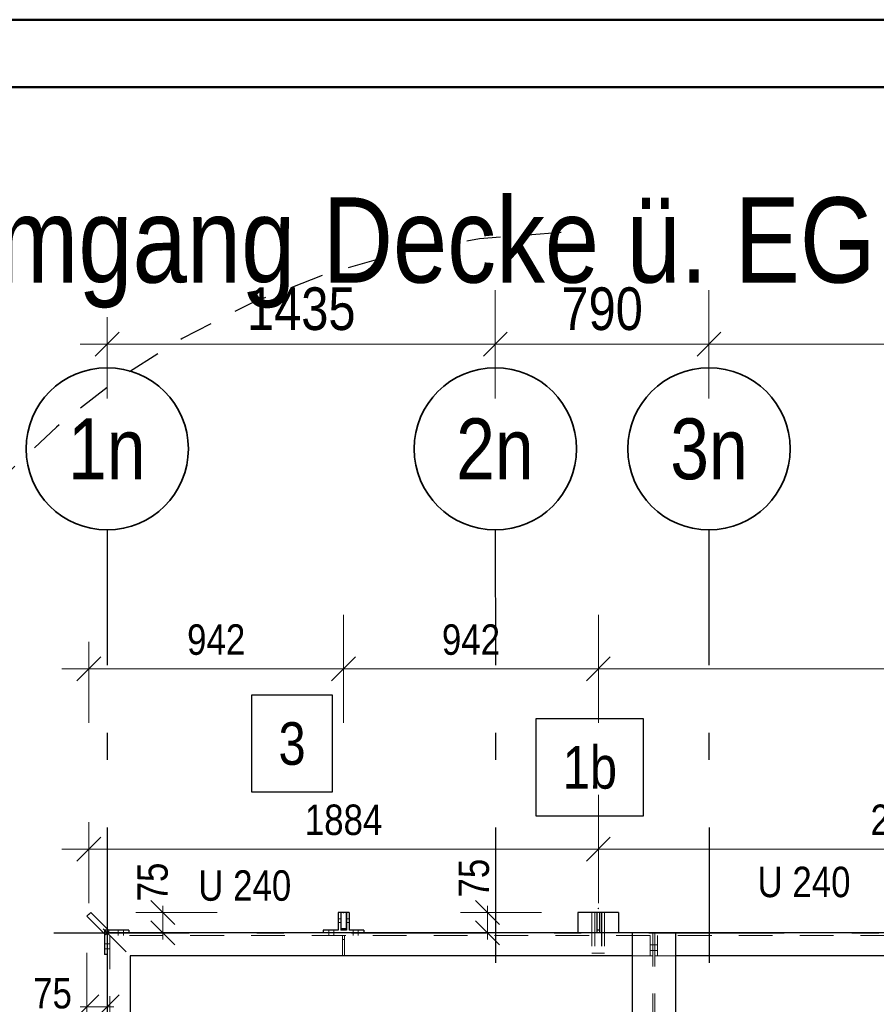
# Model space of a CAD drawing. Header units: millimetres. Extents: x 0 to 96, y -6 to 70.6.
# Tile 52 of 138: x 4.2 to 7.4, y 38.4 to 42. Entities that reach past the tile are written whole.
import ezdxf
from ezdxf.enums import TextEntityAlignment as Align

# ---------------------------------------------------------------- set-up
doc = ezdxf.new("R2010")
doc.units = ezdxf.units.MM
doc.linetypes.add('DASHDOTX2', pattern=[2, 1, -0.5, 0, -0.5])
doc.linetypes.add('HIDDEN', pattern=[0.375, 0.25, -0.125])
doc.layers.add('Achsen', color=7, linetype='Continuous', lineweight=20)
doc.styles.add('Arial Narrow', font='ARIALN.TTF')
doc.dimstyles.new('Arch_Strakon_dimstyle', dxfattribs={"dimtxt": 15.75, "dimasz": 1, "dimexe": 1.25, "dimexo": 0.0625, "dimgap": 1, "dimtad": 0, "dimdec": 3, "dimzin": 12, "dimdsep": 46, "dimtxsty": 'Arial Narrow', "dimblk": 'Arrowhead_Tick', "dimsah": 1, "dimcen": 0, "dimse1": 1, "dimse2": 1, "dimclrd": 6, "dimclrt": 2, "dimazin": 0, "dimtfac": 1, "dimtdec": 4, "dimtmove": 0, "dimatfit": 3, "dimldrblk": 'NONE', "dimfxl": 1, "dimtvp": 1, "dimtolj": 1, "dimtzin": 0, "dimlwd": 13, "dimarcsym": 2})

# ---------------------------------------------------------------- blocks, each defined once
blk = doc.blocks.new('Arrowhead_Tick')
at = {"color": 0, "linetype": 'Continuous', "lineweight": -2}
for p, q in [((0, 20), (0, -10)), ((-1, 0), (0, 0)), ((10, 0), (0, 0))]:
    blk.add_line(p, q, dxfattribs=at)
at = {"color": 2, "linetype": 'Continuous', "lineweight": 35}
blk.add_line((4.42, 4.42), (-4.42, -4.42), dxfattribs=at)
blk = doc.blocks.new('*D15')
at = {"layer": 'Achsen', "color": 6, "linetype": 'Continuous', "lineweight": 13}
blk.add_line((6.3701, 39.65), (10.9501, 39.65), dxfattribs=at)
at = {"layer": 'Defpoints', "color": 0}
for p in [(10.9601, 39.65), (6.3601, 38.7641), (10.9601, 38.7641)]:
    blk.add_point(p, dxfattribs=at)
at = {"layer": 'Achsen', "color": 6, "lineweight": 13, "xscale": 0.01, "yscale": 0.01, "zscale": 0.01}
blk.add_blockref('Arrowhead_Tick', (10.9601, 39.65), dxfattribs=at)
at = {"layer": 'Achsen', "color": 6, "lineweight": 13, "xscale": 0.01, "yscale": 0.01, "zscale": 0.01, "rotation": 180}
blk.add_blockref('Arrowhead_Tick', (6.3601, 39.65), dxfattribs=at)
at = {"layer": 'Achsen', "color": 3, "lineweight": -2, "insert": (8.6601, 39.7574), "char_height": 0.1125, "attachment_point": 5, "style": 'Arial Narrow'}
blk.add_mtext('\\A1;4600', dxfattribs=at)
blk = doc.blocks.new('_None')
blk = doc.blocks.new('*D31')
at = {"layer": 'Achsen', "color": 6, "linetype": 'Continuous', "lineweight": 13}
blk.add_line((6.3701, 38.9836), (8.6495, 38.9836), dxfattribs=at)
at = {"layer": 'Defpoints', "color": 0}
for p in [(8.6595, 38.9836), (6.3601, 38.7641), (8.6595, 37.1492)]:
    blk.add_point(p, dxfattribs=at)
at = {"layer": 'Achsen', "color": 6, "lineweight": 13, "xscale": 0.01, "yscale": 0.01, "zscale": 0.01}
blk.add_blockref('Arrowhead_Tick', (8.6595, 38.9836), dxfattribs=at)
at = {"layer": 'Achsen', "color": 6, "lineweight": 13, "xscale": 0.01, "yscale": 0.01, "zscale": 0.01, "rotation": 180}
blk.add_blockref('Arrowhead_Tick', (6.3601, 38.9836), dxfattribs=at)
at = {"layer": 'Achsen', "color": 3, "lineweight": -2, "insert": (7.5098, 39.0911), "char_height": 0.1125, "attachment_point": 5, "style": 'Arial Narrow'}
blk.add_mtext('\\A1;2300', dxfattribs=at)
blk = doc.blocks.new('*D35')
at = {"layer": 'Achsen', "color": 6, "linetype": 'Continuous', "lineweight": 13}
for p, q in [((5.95, 38.7591), (5.95, 38.7691)), ((5.95, 38.6741), (5.95, 38.7491)), ((5.95, 38.6641), (5.95, 38.6541))]:
    blk.add_line(p, q, dxfattribs=at)
at = {"layer": 'Defpoints', "color": 0}
for p in [(5.95, 38.7491), (6.4345, 38.7491), (6.4849, 38.6741)]:
    blk.add_point(p, dxfattribs=at)
at = {"layer": 'Achsen', "color": 6, "lineweight": 13, "xscale": 0.01, "yscale": 0.01, "zscale": 0.01}
for p, rotation in [((5.95, 38.6741), 90), ((5.95, 38.7491), 270)]:
    blk.add_blockref('Arrowhead_Tick', p, dxfattribs=dict(at, rotation=rotation))
at = {"layer": 'Achsen', "color": 3, "lineweight": -2, "insert": (5.9, 38.8762), "char_height": 0.1125, "attachment_point": 5, "rotation": 90, "style": 'Arial Narrow'}
blk.add_mtext('\\A1;75', dxfattribs=at)
blk = doc.blocks.new('*D38')
at = {"layer": 'Achsen', "color": 6, "linetype": 'Continuous', "lineweight": 13}
for p, q in [((4.75, 38.7594), (4.75, 38.7694)), ((4.75, 38.6741), (4.75, 38.7494)), ((4.75, 38.6641), (4.75, 38.6541))]:
    blk.add_line(p, q, dxfattribs=at)
at = {"layer": 'Defpoints', "color": 0}
for p in [(4.4829, 38.7494), (4.75, 38.7494), (4.6241, 38.6741)]:
    blk.add_point(p, dxfattribs=at)
at = {"layer": 'Achsen', "color": 6, "lineweight": 13, "xscale": 0.01, "yscale": 0.01, "zscale": 0.01}
for p, rotation in [((4.75, 38.6741), 90), ((4.75, 38.7494), 270)]:
    blk.add_blockref('Arrowhead_Tick', p, dxfattribs=dict(at, rotation=rotation))
at = {"layer": 'Achsen', "color": 3, "lineweight": -2, "insert": (4.712, 38.8619), "char_height": 0.1125, "attachment_point": 5, "rotation": 90, "style": 'Arial Narrow'}
blk.add_mtext('\\A1;75', dxfattribs=at)
blk = doc.blocks.new('*D42')
at = {"layer": 'Achsen', "color": 6, "linetype": 'Continuous', "lineweight": 13}
blk.add_line((4.5541, 40.85), (5.9691, 40.85), dxfattribs=at)
at = {"layer": 'Defpoints', "color": 0}
for p in [(5.9791, 40.85), (4.5441, 40.1634), (5.9791, 40.1634)]:
    blk.add_point(p, dxfattribs=at)
at = {"layer": 'Achsen', "color": 6, "lineweight": 13, "xscale": 0.01, "yscale": 0.01, "zscale": 0.01}
blk.add_blockref('Arrowhead_Tick', (5.9791, 40.85), dxfattribs=at)
at = {"layer": 'Achsen', "color": 6, "lineweight": 13, "xscale": 0.01, "yscale": 0.01, "zscale": 0.01, "rotation": 180}
blk.add_blockref('Arrowhead_Tick', (4.5441, 40.85), dxfattribs=at)
at = {"layer": 'Achsen', "color": 2, "lineweight": -2, "insert": (5.2616, 40.9804), "char_height": 0.1575, "attachment_point": 5, "style": 'Arial Narrow'}
blk.add_mtext('\\A1;1435', dxfattribs=at)
blk = doc.blocks.new('*D43')
at = {"layer": 'Achsen', "color": 6, "linetype": 'Continuous', "lineweight": 13}
blk.add_line((5.9891, 40.85), (6.7591, 40.85), dxfattribs=at)
at = {"layer": 'Defpoints', "color": 0}
for p in [(6.7691, 40.85), (5.9791, 40.1634), (6.7691, 40.1634)]:
    blk.add_point(p, dxfattribs=at)
at = {"layer": 'Achsen', "color": 6, "lineweight": 13, "xscale": 0.01, "yscale": 0.01, "zscale": 0.01}
blk.add_blockref('Arrowhead_Tick', (6.7691, 40.85), dxfattribs=at)
at = {"layer": 'Achsen', "color": 6, "lineweight": 13, "xscale": 0.01, "yscale": 0.01, "zscale": 0.01, "rotation": 180}
blk.add_blockref('Arrowhead_Tick', (5.9791, 40.85), dxfattribs=at)
at = {"layer": 'Achsen', "color": 2, "lineweight": -2, "insert": (6.3741, 40.9804), "char_height": 0.1575, "attachment_point": 5, "style": 'Arial Narrow'}
blk.add_mtext('\\A1;790', dxfattribs=at)
blk = doc.blocks.new('*D44')
at = {"layer": 'Achsen', "color": 6, "linetype": 'Continuous', "lineweight": 13}
blk.add_line((6.7791, 40.85), (10.9491, 40.85), dxfattribs=at)
at = {"layer": 'Defpoints', "color": 0}
for p in [(10.9591, 40.85), (6.7691, 40.1634), (10.9591, 40.1634)]:
    blk.add_point(p, dxfattribs=at)
at = {"layer": 'Achsen', "color": 6, "lineweight": 13, "xscale": 0.01, "yscale": 0.01, "zscale": 0.01}
blk.add_blockref('Arrowhead_Tick', (10.9591, 40.85), dxfattribs=at)
at = {"layer": 'Achsen', "color": 6, "lineweight": 13, "xscale": 0.01, "yscale": 0.01, "zscale": 0.01, "rotation": 180}
blk.add_blockref('Arrowhead_Tick', (6.7691, 40.85), dxfattribs=at)
at = {"layer": 'Achsen', "color": 2, "lineweight": -2, "insert": (8.8641, 40.9804), "char_height": 0.1575, "attachment_point": 5, "style": 'Arial Narrow'}
blk.add_mtext('\\A1;4190', dxfattribs=at)
blk = doc.blocks.new('*D45')
at = {"layer": 'Achsen', "color": 6, "linetype": 'Continuous', "lineweight": 13}
for p, q in [((4.4588, 38.4), (4.4488, 38.4)), ((4.4688, 38.4), (4.5441, 38.4)), ((4.5541, 38.4), (4.5641, 38.4))]:
    blk.add_line(p, q, dxfattribs=at)
at = {"layer": 'Defpoints', "color": 0}
for p in [(4.4688, 38.7353), (4.5441, 38.5941), (4.5441, 38.4)]:
    blk.add_point(p, dxfattribs=at)
at = {"layer": 'Achsen', "color": 6, "lineweight": 13, "xscale": 0.01, "yscale": 0.01, "zscale": 0.01}
blk.add_blockref('Arrowhead_Tick', (4.4688, 38.4), dxfattribs=at)
at = {"layer": 'Achsen', "color": 6, "lineweight": 13, "xscale": 0.01, "yscale": 0.01, "zscale": 0.01, "rotation": 180}
blk.add_blockref('Arrowhead_Tick', (4.5441, 38.4), dxfattribs=at)
at = {"layer": 'Achsen', "color": 3, "lineweight": 35, "insert": (4.3417, 38.45), "char_height": 0.1125, "attachment_point": 5, "style": 'Arial Narrow'}
blk.add_mtext('\\A1;75', dxfattribs=at)
blk = doc.blocks.new('*D48')
at = {"layer": 'Achsen', "color": 6, "linetype": 'Continuous', "lineweight": 13}
blk.add_line((4.4859, 38.9836), (6.3501, 38.9836), dxfattribs=at)
at = {"layer": 'Defpoints', "color": 0}
for p in [(6.3601, 38.9836), (4.4759, 38.7423), (6.3601, 38.7641)]:
    blk.add_point(p, dxfattribs=at)
at = {"layer": 'Achsen', "color": 6, "lineweight": 13, "xscale": 0.01, "yscale": 0.01, "zscale": 0.01}
blk.add_blockref('Arrowhead_Tick', (6.3601, 38.9836), dxfattribs=at)
at = {"layer": 'Achsen', "color": 6, "lineweight": 13, "xscale": 0.01, "yscale": 0.01, "zscale": 0.01, "rotation": 180}
blk.add_blockref('Arrowhead_Tick', (4.4759, 38.9836), dxfattribs=at)
at = {"layer": 'Achsen', "color": 3, "lineweight": 35, "insert": (5.418, 39.0911), "char_height": 0.1125, "attachment_point": 5, "style": 'Arial Narrow'}
blk.add_mtext('\\A1;1884', dxfattribs=at)
blk = doc.blocks.new('*D49')
at = {"layer": 'Achsen', "color": 6, "linetype": 'Continuous', "lineweight": 13}
blk.add_line((4.4859, 39.65), (5.408, 39.65), dxfattribs=at)
at = {"layer": 'Defpoints', "color": 0}
for p in [(5.418, 39.65), (4.4759, 38.7423), (5.418, 38.7491)]:
    blk.add_point(p, dxfattribs=at)
at = {"layer": 'Achsen', "color": 6, "lineweight": 13, "xscale": 0.01, "yscale": 0.01, "zscale": 0.01}
blk.add_blockref('Arrowhead_Tick', (5.418, 39.65), dxfattribs=at)
at = {"layer": 'Achsen', "color": 6, "lineweight": 13, "xscale": 0.01, "yscale": 0.01, "zscale": 0.01, "rotation": 180}
blk.add_blockref('Arrowhead_Tick', (4.4759, 39.65), dxfattribs=at)
at = {"layer": 'Achsen', "color": 3, "lineweight": 35, "insert": (4.9469, 39.7574), "char_height": 0.1125, "attachment_point": 5, "style": 'Arial Narrow'}
blk.add_mtext('\\A1;942', dxfattribs=at)
blk = doc.blocks.new('*D50')
at = {"layer": 'Achsen', "color": 6, "linetype": 'Continuous', "lineweight": 13}
blk.add_line((5.428, 39.65), (6.3501, 39.65), dxfattribs=at)
at = {"layer": 'Defpoints', "color": 0}
for p in [(6.3601, 39.65), (5.418, 38.7491), (6.3601, 38.7641)]:
    blk.add_point(p, dxfattribs=at)
at = {"layer": 'Achsen', "color": 6, "lineweight": 13, "xscale": 0.01, "yscale": 0.01, "zscale": 0.01}
blk.add_blockref('Arrowhead_Tick', (6.3601, 39.65), dxfattribs=at)
at = {"layer": 'Achsen', "color": 6, "lineweight": 13, "xscale": 0.01, "yscale": 0.01, "zscale": 0.01, "rotation": 180}
blk.add_blockref('Arrowhead_Tick', (5.418, 39.65), dxfattribs=at)
at = {"layer": 'Achsen', "color": 3, "lineweight": 35, "insert": (5.889, 39.7574), "char_height": 0.1125, "attachment_point": 5, "style": 'Arial Narrow'}
blk.add_mtext('\\A1;942', dxfattribs=at)
blk = doc.blocks.new('*D69')
at = {"layer": 'Achsen', "color": 6, "linetype": 'Continuous', "lineweight": 13}
blk.add_line((10.5081, 37.0391), (10.5081, 38.6641), dxfattribs=at)
at = {"layer": 'Defpoints', "color": 0}
for p in [(10.5081, 38.6741), (10.8801, 38.6741), (6.1891, 37.0291)]:
    blk.add_point(p, dxfattribs=at)
at = {"layer": 'Achsen', "color": 6, "lineweight": 13, "xscale": 0.01, "yscale": 0.01, "zscale": 0.01}
for p, rotation in [((10.5081, 38.6741), 90), ((10.5081, 37.0291), 270)]:
    blk.add_blockref('Arrowhead_Tick', p, dxfattribs=dict(at, rotation=rotation))
at = {"layer": 'Achsen', "color": 2, "lineweight": 35, "insert": (10.3777, 37.8516), "char_height": 0.1575, "attachment_point": 5, "rotation": 90, "style": 'Arial Narrow'}
blk.add_mtext('\\A1;1645', dxfattribs=at)
blk = doc.blocks.new('*D74')
at = {"color": 6, "linetype": 'Continuous', "lineweight": 13}
blk.add_line((3.6448, 37.8106), (3.6448, 38.7323), dxfattribs=at)
at = {"layer": 'Defpoints', "color": 0}
for p in [(3.6448, 38.7423), (4.4759, 38.7423), (4.4691, 37.8006)]:
    blk.add_point(p, dxfattribs=at)
at = {"color": 6, "lineweight": 13, "xscale": 0.01, "yscale": 0.01, "zscale": 0.01}
for p, rotation in [((3.6448, 38.7423), 90), ((3.6448, 37.8006), 270)]:
    blk.add_blockref('Arrowhead_Tick', p, dxfattribs=dict(at, rotation=rotation))
at = {"color": 3, "lineweight": 35, "insert": (3.5373, 38.2715), "char_height": 0.1125, "attachment_point": 5, "rotation": 90, "style": 'Arial Narrow'}
blk.add_mtext('\\A1;942', dxfattribs=at)
blk = doc.blocks.new('*D75')
at = {"color": 6, "linetype": 'Continuous', "lineweight": 13}
blk.add_line((3.3745, 36.8696), (3.3745, 38.7323), dxfattribs=at)
at = {"layer": 'Defpoints', "color": 0}
for p in [(3.3745, 38.7423), (4.4759, 38.7423), (4.5341, 36.8596)]:
    blk.add_point(p, dxfattribs=at)
at = {"color": 6, "lineweight": 13, "xscale": 0.01, "yscale": 0.01, "zscale": 0.01}
for p, rotation in [((3.3745, 38.7423), 89.99999999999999), ((3.3745, 36.8596), 270)]:
    blk.add_blockref('Arrowhead_Tick', p, dxfattribs=dict(at, rotation=rotation))
at = {"color": 3, "lineweight": 35, "insert": (3.267, 37.801), "char_height": 0.1125, "attachment_point": 5, "rotation": 90, "style": 'Arial Narrow'}
blk.add_mtext('\\A1;1883', dxfattribs=at)
blk = doc.blocks.new('*D79')
at = {"color": 6, "linetype": 'Continuous', "lineweight": 13}
blk.add_line((3.3745, 36.8696), (3.3745, 38.7323), dxfattribs=at)
at = {"layer": 'Defpoints', "color": 0}
for p in [(3.3745, 38.7423), (4.4759, 38.7423), (4.5341, 36.8596)]:
    blk.add_point(p, dxfattribs=at)
at = {"color": 6, "lineweight": 13, "xscale": 0.01, "yscale": 0.01, "zscale": 0.01}
for p, rotation in [((3.3745, 38.7423), 90), ((3.3745, 36.8596), 270)]:
    blk.add_blockref('Arrowhead_Tick', p, dxfattribs=dict(at, rotation=rotation))
at = {"color": 3, "lineweight": 35, "insert": (3.267, 37.801), "char_height": 0.1125, "attachment_point": 5, "rotation": 90, "style": 'Arial Narrow'}
blk.add_mtext('\\A1;1883', dxfattribs=at)

msp = doc.modelspace()

# ---------------------------------------------------------------- linework, layer by layer
at = {"color": 4, "linetype": 'Continuous', "lineweight": 50}
for p, q in [((87.5, 42.05), (0, 42.05)), ((87.25, 41.8), (1, 41.8))]:
    msp.add_line(p, q, dxfattribs=at)
at = {"color": 3, "linetype": 'Continuous', "lineweight": 25}
for p, q in [((5.3767089, 39.5526023), (5.0774839, 39.5526023)), ((5.0774839, 39.5526023), (5.0774839, 39.1951023)), ((5.3767089, 39.1951023), (5.3767089, 39.5526023)), ((6.5269647, 39.4645624), (6.1285147, 39.4645624)), ((6.1285147, 39.4645624), (6.1285147, 39.1070624)), ((6.5269647, 39.1070624), (6.5269647, 39.4645624)), ((5.0774839, 39.1951023), (5.3767089, 39.1951023)), ((6.1285147, 39.1070624), (6.5269647, 39.1070624))]:
    msp.add_line(p, q, dxfattribs=at)
at = {"color": 6, "linetype": 'HIDDEN', "lineweight": 13, "ltscale": 0.5}
for p, q in [((6.3364699, 38.7490763), (6.3364699, 38.5990763)), ((6.3464699, 38.7490763), (6.3464699, 38.5990763)), ((6.3469699, 38.7490763), (6.3469699, 38.5990763)), ((6.3719699, 38.7490763), (6.3719699, 38.5990763)), ((6.3724699, 38.7490763), (6.3724699, 38.5990763)), ((6.3824699, 38.7490763), (6.3824699, 38.5990763)), ((5.4074699, 38.7255763), (5.3974699, 38.7255763)), ((5.4074699, 38.7125563), (5.3974699, 38.7125563)), ((5.4384699, 38.7255763), (5.4284699, 38.7255763)), ((5.4384699, 38.7125563), (5.4284699, 38.7125563)), ((6.5511227, 38.6645763), (4.5536126, 38.6645763)), ((4.5536126, 38.6645763), (4.5536126, 36.6676094)), ((4.5846126, 38.6840763), (4.5846126, 38.6740763)), ((4.5846126, 38.6740763), (4.5846126, 38.6645763)), ((4.6036126, 38.6840763), (4.6036126, 38.6740763)), ((4.6036126, 38.6740763), (4.6036126, 38.6645763)), ((5.3634699, 38.6840763), (5.3634699, 38.6740763)), ((5.3634699, 38.6740763), (5.3634699, 38.6645763)), ((5.3824699, 38.6840763), (5.3824699, 38.6740763)), ((5.3824699, 38.6740763), (5.3824699, 38.6645763)), ((5.4139699, 38.6645763), (5.4139699, 38.6484806)), ((5.4219699, 38.6645763), (5.4219699, 38.6491367)), ((5.4534699, 38.6840763), (5.4534699, 38.6740763)), ((5.4534699, 38.6740763), (5.4534699, 38.6645763)), ((5.4724699, 38.6840763), (5.4724699, 38.6740763)), ((5.4724699, 38.6740763), (5.4724699, 38.6645763)), ((6.5511227, 38.6645763), (6.5511227, 38.5890763)), ((6.5611227, 38.6740763), (6.5611227, 37.1392255)), ((6.5686227, 38.6740763), (6.5686227, 37.1392255)), ((6.5786227, 38.6645763), (6.5786227, 38.5890763)), ((8.5794765, 38.6645763), (6.5786227, 38.6645763)), ((4.5441126, 38.6335763), (4.5341126, 38.6335763)), ((4.5536126, 38.6335763), (4.5441126, 38.6335763)), ((5.4219699, 38.6495763), (5.4139699, 38.6495763)), ((5.4219699, 38.6491367), (5.4139699, 38.6484806)), ((5.4139699, 38.6484806), (5.4139699, 38.5890763)), ((5.4219699, 38.6491367), (5.4219699, 38.5890763)), ((6.5611227, 38.6295762), (6.5511227, 38.6295761)), ((6.5686227, 38.6295762), (6.5611227, 38.6295762)), ((6.5786227, 38.6295763), (6.5686227, 38.6295762)), ((4.5441126, 38.6145763), (4.5341126, 38.6145763)), ((4.5536126, 38.6145763), (4.5441126, 38.6145763)), ((6.3464699, 38.5990763), (6.3364699, 38.5990763)), ((6.3719699, 38.5990763), (6.3469699, 38.5990763)), ((6.3824699, 38.5990763), (6.3724699, 38.5990763)), ((6.5511227, 38.5890763), (6.4848727, 38.5890763)), ((6.5611227, 38.6085762), (6.5511227, 38.6085761)), ((6.5611227, 38.5890763), (6.5511227, 38.5890763)), ((6.5686227, 38.6085762), (6.5611227, 38.6085762)), ((6.5786227, 38.6085763), (6.5686227, 38.6085762)), ((6.5786227, 38.5890763), (6.5686227, 38.5890763)), ((6.6448727, 38.5890763), (6.5786227, 38.5890763))]:
    msp.add_line(p, q, dxfattribs=at)
at = {"color": 3, "linetype": 'HIDDEN', "lineweight": 25, "ltscale": 0.5}
msp.add_arc((6.3065495, 38.2644289), 3, 91.6136657, 269.0631409, dxfattribs=at)
at = {"layer": 'Achsen', "color": 3, "linetype": 'DASHDOTX2', "lineweight": 25, "ltscale": 0.5}
for p, q in [((4.5440671, 40.1633737), (4.5446598, 34.9628747)), ((5.9790671, 40.1633737), (5.9796598, 34.9628747)), ((6.7690671, 40.1633737), (6.7696598, 34.9628747)), ((3.2469417, 38.6742228), (8.0453093, 38.6742228))]:
    msp.add_line(p, q, dxfattribs=at)
at = {"layer": 'Achsen', "color": 3, "linetype": 'Continuous', "lineweight": 25}
for p, q in [((4.4687861, 38.7352607), (4.4829282, 38.7494028)), ((4.4687861, 38.7352607), (4.5370415, 38.6670052)), ((4.4829282, 38.7494028), (4.5511837, 38.6811473)), ((5.4074699, 38.7490763), (5.3974699, 38.7490763)), ((5.3974699, 38.7490763), (5.3974699, 38.6840763)), ((5.4074699, 38.7490763), (5.4074699, 38.6840763)), ((5.4279699, 38.7490763), (5.4079699, 38.7490763)), ((5.4079699, 38.7490763), (5.4079699, 38.6890763)), ((5.4279699, 38.7490763), (5.4279699, 38.6890763)), ((5.4384699, 38.7490763), (5.4284699, 38.7490763)), ((5.4284699, 38.7490763), (5.4284699, 38.6840763)), ((5.4384699, 38.7490763), (5.4384699, 38.6840763)), ((6.4344699, 38.7490763), (6.2844699, 38.7490763)), ((6.2844699, 38.7490763), (6.2844699, 38.6740763)), ((6.3544699, 38.7490763), (6.3544699, 38.6840763)), ((6.3644699, 38.7490763), (6.3644699, 38.6840763)), ((6.4344699, 38.7490763), (6.4344699, 38.6740763)), ((4.5441126, 38.6840763), (4.5341126, 38.6840763)), ((4.5341126, 38.6840763), (4.5341126, 38.5940763)), ((4.5370415, 38.6670052), (4.5511837, 38.6811473)), ((4.6241126, 38.6840763), (4.5441126, 38.6840763)), ((6.4848727, 38.6740763), (4.5441126, 38.6740763)), ((4.5441126, 38.6740763), (4.5441126, 36.6676094)), ((4.6241126, 38.6840763), (4.6241126, 38.6740763)), ((5.3974699, 38.6840763), (5.3429699, 38.6840763)), ((5.3429699, 38.6840763), (5.3429699, 38.6740763)), ((5.4284699, 38.6840763), (5.4074699, 38.6840763)), ((5.4279699, 38.6890763), (5.4079699, 38.6890763)), ((5.4929699, 38.6840763), (5.4384699, 38.6840763)), ((5.4929699, 38.6840763), (5.4929699, 38.6740763)), ((6.3644699, 38.6840763), (6.3544699, 38.6840763)), ((6.3544699, 38.6840763), (6.3544699, 38.6740763)), ((6.3644699, 38.6840763), (6.3644699, 38.6740763)), ((6.6448727, 38.6740763), (6.4848727, 38.6740763)), ((6.4848727, 38.6740763), (6.4848727, 37.1392255)), ((8.6244765, 38.6740763), (6.6448727, 38.6740763)), ((6.6448727, 38.6740763), (6.6448727, 37.1392255)), ((4.5441126, 38.5940763), (4.5341126, 38.5940763)), ((6.4848727, 38.5890763), (4.6291126, 38.5890763)), ((4.6291126, 38.5890763), (4.6291126, 36.7338594)), ((8.5794765, 38.5890763), (6.6448727, 38.5890763))]:
    msp.add_line(p, q, dxfattribs=at)
at = {"layer": 'Achsen', "color": 5, "linetype": 'Continuous', "lineweight": 18}
msp.add_line((4.6141126, 38.6040763), (4.5291126, 38.6890763), dxfattribs=at)
at = {"layer": 'Achsen', "color": 2, "linetype": 'Continuous', "lineweight": 35}
for centre in [(4.5440671, 40.4633737), (5.9790671, 40.4633737), (6.7690671, 40.4633737)]:
    msp.add_circle(centre, 0.3, dxfattribs=at)
at = {"layer": 'Achsen', "color": 9, "linetype": 'Continuous', "lineweight": 0}
for centre in [(4.4758571, 38.7423317), (5.4179699, 38.7490763), (6.3600699, 38.7640763)]:
    msp.add_circle(centre, 0.00111, dxfattribs=at)

# ---------------------------------------------------------------- texts
at = {"color": 1, "lineweight": 70, "style": 'Arial Narrow'}
msp.add_text('Grundriss Umgang Decke ü. EG   M. 1:50', height=0.315, dxfattribs=at).set_placement((2.2117906, 41.0780694))
at = {"color": 2, "lineweight": 35, "style": 'Arial Narrow'}
for s, p in [('3', (5.1774839, 39.2951023)), ('1b', (6.2285147, 39.2070624))]:
    msp.add_text(s, height=0.1575, dxfattribs=at).set_placement(p)
at = {"color": 3, "lineweight": 25, "style": 'Arial Narrow'}
for p in [(6.9486528, 38.8058858), (4.8806171, 38.7925677)]:
    msp.add_text('U 240', height=0.1125, dxfattribs=at).set_placement(p)
at = {"layer": 'Achsen', "color": 4, "lineweight": 50, "style": 'Arial Narrow'}
for s, p in [('1n', (4.5424671, 40.4633737)), ('2n', (5.9774671, 40.4633737)), ('3n', (6.7690671, 40.4633737))]:
    msp.add_text(s, height=0.225, dxfattribs=at).set_placement(p, align=Align.MIDDLE_CENTER)

# ---------------------------------------------------------------- dimensions: what is measured, and where the dimension line sits
at = {"lineweight": 35}
for base, p1, text, picture, middle in [((3.374466, 38.7423317), (4.5341126, 36.859586), '1883', '*D75', (3.374466, 37.8009588)), ((3.374466, 38.7423317), (4.5341126, 36.859586), '1883', '*D79', (3.374466, 37.8009588)), ((3.6447578, 38.7423317), (4.4691126, 37.800586), '942', '*D74', (3.6447578, 38.2714588))]:
    dim = msp.add_linear_dim(base=base, p1=p1, p2=(4.4758571, 38.7423317), angle=90, text=text, dimstyle='Arch_Strakon_dimstyle', override={"dimscale": 0.01, "dimtxt": 11.25, "dimasz": 1, "dimgap": 5, "dimtad": 1, "dimjust": 0, "dimtih": 0, "dimtoh": 0, "dimdec": 3, "dimdsep": 46, "dimtxsty": 'Arial Narrow', "dimclrd": 6, "dimclrt": 3, "dimtix": 1, "dimtofl": 255, "dimtmove": 0, "dimatfit": 2, "dimfxl": 0, "dimfxlon": 0, "dimtvp": 44.444444, "dimlwd": 13}, dxfattribs=at)
    dim.commit()
    dim.dimension.update_dxf_attribs({"geometry": picture, "text_midpoint": middle, "dimtype": 160})
at = {"layer": 'Achsen', "lineweight": -2}
for base, p1, p2, text, override, picture, middle in [((5.9790671, 40.85), (4.5440671, 40.1633737), (5.9790671, 40.1633737), '1435', {"dimscale": 0.01, "dimtxt": 15.75, "dimasz": 1, "dimgap": 5, "dimtad": 1, "dimjust": 0, "dimtih": 0, "dimtoh": 0, "dimdec": 4, "dimdsep": 46, "dimtxsty": 'Arial Narrow', "dimclrd": 6, "dimclrt": 2, "dimtix": 1, "dimtofl": 255, "dimtmove": 0, "dimatfit": 2, "dimfxl": 0, "dimfxlon": 0, "dimtvp": 31.746032, "dimlwd": 13}, '*D42', (5.2615671, 40.85)), ((6.7690671, 40.85), (5.9790671, 40.1633737), (6.7690671, 40.1633737), '790', {"dimscale": 0.01, "dimtxt": 15.75, "dimasz": 1, "dimgap": 5, "dimtad": 1, "dimjust": 0, "dimtih": 0, "dimtoh": 0, "dimdec": 4, "dimdsep": 46, "dimtxsty": 'Arial Narrow', "dimclrd": 6, "dimclrt": 2, "dimtix": 1, "dimtofl": 255, "dimtmove": 0, "dimatfit": 2, "dimfxl": 0, "dimfxlon": 0, "dimtvp": 31.746032, "dimlwd": 13}, '*D43', (6.3740671, 40.85)), ((10.9590671, 40.85), (6.7690671, 40.1633737), (10.9590671, 40.1633737), '4190', {"dimscale": 0.01, "dimtxt": 15.75, "dimasz": 1, "dimgap": 5, "dimtad": 1, "dimjust": 0, "dimtih": 0, "dimtoh": 0, "dimdec": 4, "dimdsep": 46, "dimtxsty": 'Arial Narrow', "dimclrd": 6, "dimclrt": 2, "dimtix": 1, "dimtofl": 255, "dimtmove": 0, "dimatfit": 2, "dimfxl": 0, "dimfxlon": 0, "dimtvp": 31.746032, "dimlwd": 13}, '*D44', (8.8640671, 40.85)), ((10.9600699, 39.65), (6.3600699, 38.7640763), (10.9600699, 38.7640763), '4600', {"dimscale": 0.01, "dimtxt": 11.25, "dimasz": 1, "dimgap": 5, "dimtad": 1, "dimjust": 0, "dimtih": 0, "dimtoh": 0, "dimdec": 3, "dimdsep": 46, "dimtxsty": 'Arial Narrow', "dimclrd": 6, "dimclrt": 3, "dimtix": 1, "dimtofl": 255, "dimtmove": 0, "dimatfit": 2, "dimfxl": 0, "dimfxlon": 0, "dimtvp": 44.444444, "dimlwd": 13}, '*D15', (8.6600699, 39.65)), ((8.6594765, 38.9836433), (6.3600699, 38.7640763), (8.6594765, 37.1492261), '2300', {"dimscale": 0.01, "dimtxt": 11.25, "dimasz": 1, "dimgap": 5, "dimtad": 1, "dimjust": 0, "dimtih": 0, "dimtoh": 0, "dimdec": 6, "dimdsep": 46, "dimtxsty": 'Arial Narrow', "dimclrd": 6, "dimclrt": 3, "dimtix": 1, "dimtofl": 255, "dimtmove": 0, "dimatfit": 2, "dimfxl": 0, "dimfxlon": 0, "dimtvp": 44.444444, "dimlwd": 13}, '*D31', (7.5097732, 38.9836433))]:
    dim = msp.add_linear_dim(base=base, p1=p1, p2=p2, text=text, dimstyle='Arch_Strakon_dimstyle', override=override, dxfattribs=at)
    dim.commit()
    dim.dimension.update_dxf_attribs({"geometry": picture, "text_midpoint": middle, "dimtype": 160})
at = {"layer": 'Achsen', "lineweight": 35}
for base, p1, p2, text, override, picture, middle in [((5.4179699, 39.65), (4.4758571, 38.7423317), (5.4179699, 38.7490763), '942', {"dimscale": 0.01, "dimtxt": 11.25, "dimasz": 1, "dimgap": 5, "dimtad": 1, "dimjust": 0, "dimtih": 0, "dimtoh": 0, "dimdec": 3, "dimdsep": 46, "dimtxsty": 'Arial Narrow', "dimclrd": 6, "dimclrt": 3, "dimtix": 1, "dimtofl": 255, "dimtmove": 0, "dimatfit": 2, "dimfxl": 0, "dimfxlon": 0, "dimtvp": 44.444444, "dimlwd": 13}, '*D49', (4.9469135, 39.65)), ((6.3600699, 39.65), (5.4179699, 38.7490763), (6.3600699, 38.7640763), '942', {"dimscale": 0.01, "dimtxt": 11.25, "dimasz": 1, "dimgap": 5, "dimtad": 1, "dimjust": 0, "dimtih": 0, "dimtoh": 0, "dimdec": 3, "dimdsep": 46, "dimtxsty": 'Arial Narrow', "dimclrd": 6, "dimclrt": 3, "dimtix": 1, "dimtofl": 255, "dimtmove": 0, "dimatfit": 2, "dimfxl": 0, "dimfxlon": 0, "dimtvp": 44.444444, "dimlwd": 13}, '*D50', (5.8890199, 39.65)), ((6.3600699, 38.9836433), (4.4758571, 38.7423317), (6.3600699, 38.7640763), '1884', {"dimscale": 0.01, "dimtxt": 11.25, "dimasz": 1, "dimgap": 5, "dimtad": 1, "dimjust": 0, "dimtih": 0, "dimtoh": 0, "dimdec": 3, "dimdsep": 46, "dimtxsty": 'Arial Narrow', "dimclrd": 6, "dimclrt": 3, "dimtix": 1, "dimtofl": 255, "dimtmove": 0, "dimatfit": 2, "dimfxl": 0, "dimfxlon": 0, "dimtvp": 44.444444, "dimlwd": 13}, '*D48', (5.4179635, 38.9836433)), ((4.5441126, 38.4), (4.4687861, 38.7352607), (4.5441126, 38.5940763), '75', {"dimscale": 0.01, "dimtxt": 11.25, "dimasz": 1, "dimgap": 5, "dimtad": 1, "dimjust": 0, "dimtih": 0, "dimtoh": 0, "dimdec": 5, "dimdsep": 46, "dimtxsty": 'Arial Narrow', "dimclrd": 6, "dimclrt": 3, "dimtix": 0, "dimtofl": 255, "dimtmove": 2, "dimatfit": 2, "dimfxl": 0, "dimfxlon": 0, "dimtvp": 44.444444, "dimlwd": 13}, '*D45', (4.3416611, 38.45))]:
    dim = msp.add_linear_dim(base=base, p1=p1, p2=p2, text=text, dimstyle='Arch_Strakon_dimstyle', override=override, dxfattribs=at)
    dim.commit()
    dim.dimension.update_dxf_attribs({"geometry": picture, "text_midpoint": middle, "dimtype": 160})
at = {"layer": 'Achsen', "lineweight": -2}
for base, p1, p2, override, picture, middle in [((4.75, 38.7494028), (4.6241126, 38.6740763), (4.4829282, 38.7494028), {"dimscale": 0.01, "dimtxt": 11.25, "dimasz": 1, "dimgap": 5, "dimtad": 0, "dimjust": 0, "dimtih": 0, "dimtoh": 0, "dimdec": 5, "dimdsep": 46, "dimtxsty": 'Arial Narrow', "dimclrd": 6, "dimclrt": 3, "dimtix": 0, "dimtofl": 255, "dimtmove": 2, "dimatfit": 2, "dimfxl": 0, "dimfxlon": 0, "dimtvp": 44.444444, "dimlwd": 13}, '*D38', (4.7119982, 38.8619478)), ((5.95, 38.7490763), (6.4848727, 38.6740763), (6.4344699, 38.7490763), {"dimscale": 0.01, "dimtxt": 11.25, "dimasz": 1, "dimgap": 5, "dimtad": 1, "dimjust": 4, "dimtih": 0, "dimtoh": 0, "dimdec": 4, "dimdsep": 46, "dimtxsty": 'Arial Narrow', "dimclrd": 6, "dimclrt": 3, "dimtix": 0, "dimtofl": 255, "dimtmove": 2, "dimatfit": 2, "dimfxl": 0, "dimfxlon": 0, "dimtvp": 44.444444, "dimlwd": 13}, '*D35', (5.9, 38.8762013))]:
    dim = msp.add_linear_dim(base=base, p1=p1, p2=p2, angle=90, text='75', dimstyle='Arch_Strakon_dimstyle', override=override, dxfattribs=at)
    dim.commit()
    dim.dimension.update_dxf_attribs({"geometry": picture, "text_midpoint": middle, "dimtype": 160})
at = {"layer": 'Achsen', "lineweight": 35}
dim = msp.add_linear_dim(base=(10.50808, 38.6740763), p1=(6.1891126, 37.0290761), p2=(10.8800699, 38.6740763), angle=90, text='1645', dimstyle='Arch_Strakon_dimstyle', override={"dimscale": 0.01, "dimtxt": 15.75, "dimasz": 1, "dimgap": 5, "dimtad": 1, "dimjust": 0, "dimtih": 0, "dimtoh": 0, "dimdec": 3, "dimdsep": 46, "dimtxsty": 'Arial Narrow', "dimclrd": 6, "dimclrt": 2, "dimtix": 1, "dimtofl": 255, "dimtmove": 0, "dimatfit": 2, "dimfxl": 0, "dimfxlon": 0, "dimtvp": 31.746032, "dimlwd": 13}, dxfattribs=at)
dim.commit()
dim.dimension.update_dxf_attribs({"geometry": '*D69', "text_midpoint": (10.50808, 37.8515762), "dimtype": 160})

doc.saveas('drawing.dxf')
